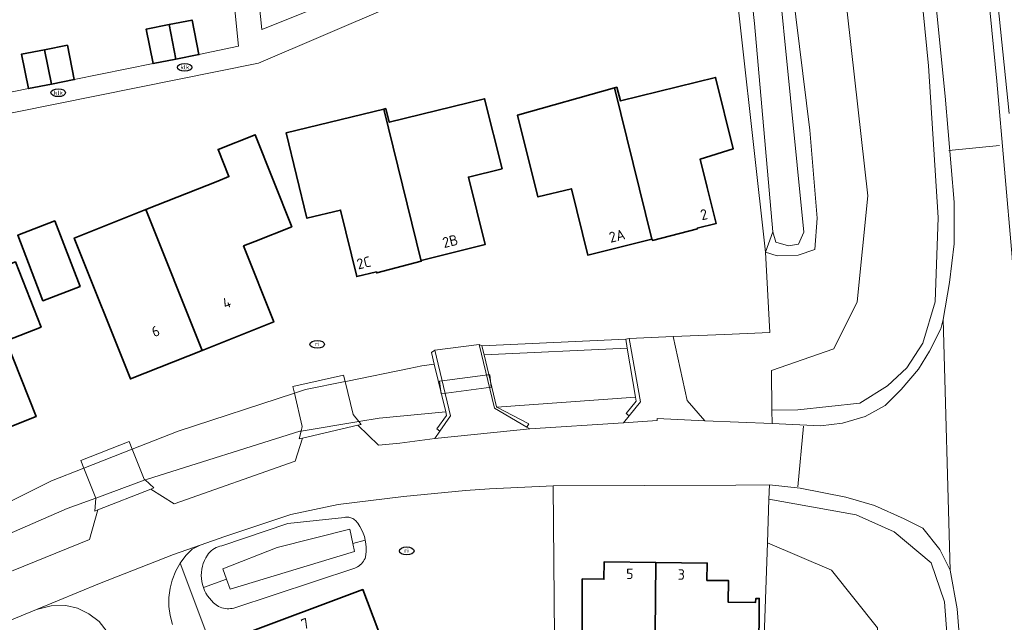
# Model space of a CAD drawing. Header units: metres. Extents: x 103671 to 105190, y 427150 to 429171.
# Tile 150 of 256: x 104716 to 104800, y 427410 to 427461. Entities that reach past the tile are written whole.
import ezdxf
from ezdxf.enums import TextEntityAlignment as Align

# ---------------------------------------------------------------- set-up
doc = ezdxf.new("R2010")
doc.units = ezdxf.units.M
for name, color, linetype, lineweight in [('B-WE-IE-MEUBILAIR-S', 253, 'Continuous', 25), ('B-WE-IE-TERREINAFSCHEIDING_KUNSTMATIG_HEKWERK_RASTER-G', 253, 'IE-TERREINAFSCHEIDING_KUNSTMATIG-SO', 18), ('B-WE-IE-TERREINAFSCHEIDING_KUNSTMATIG_MUUR-GV', 253, 'Continuous', 18), ('B-WE-KW-KUNSTWERK-GV', 253, 'Continuous', 18), ('B-WE-KW-KUNSTWERK_DUIKER-GV', 253, 'Continuous', 18), ('B-WE-OG-BEBOUWING-GV', 253, 'Continuous', 35), ('B-WE-OG-BEBOUWING-T18', 7, 'Continuous', 18), ('B-WE-OG-TERREIN_BEGROEID-GV', 253, 'Continuous', 18), ('B-WE-OG-TERREIN_ERF-GV', 253, 'Continuous', 18), ('B-WE-OG-TERREIN_OEVER-GV', 253, 'Continuous', 18), ('B-WE-OG-WATER-GV', 253, 'Continuous', 18), ('B-WE-OG-WATER_SLOOT-GV', 253, 'Continuous', 18), ('B-WE-OG-WEG-GV', 253, 'Continuous', 18), ('B-WE-VH-GESLOTENVERHARDING_ASFALT-GV', 253, 'Continuous', 18), ('B-WE-VH-ONVERHARD_ZAND-GV', 253, 'Continuous', 18), ('B-WE-VH-OPENVERHARDING-GV', 253, 'Continuous', 18), ('B-WE-VH-OPENVERHARDING_BETONELEMENT-GV', 253, 'Continuous', 18), ('B-WE-VH-OPENVERHARDING_BETONSTRAATSTEEN-GV', 253, 'Continuous', 18), ('B-WE-VH-OPENVERHARDING_TEGEL-GV', 253, 'Continuous', 18), ('B-WE-VW-MARKERING_PICTOGRAM-G', 253, 'Continuous', 18)]:
    doc.layers.add(name, color=color, linetype=linetype, lineweight=lineweight)
doc.styles.add('NLCS-ISO', font='NLCS-ISO.ttf')
doc.styles.add('NLCS-ISO-M500-T18', font='NLCS-ISO.ttf', dxfattribs={"height": 0.9})
doc.linetypes.add('IE-TERREINAFSCHEIDING_KUNSTMATIG-SO', pattern='A,4,[82,NLCS.SHX,S=0.75,R=90,X=0,Y=0],4,-2', length=10)

# ---------------------------------------------------------------- blocks, each defined once
blk = doc.blocks.new('SIE-MEUBILAIR_PUT_RIOOLPUT-SO')
blk.add_ellipse((0, 0), major_axis=(1.25, 0), ratio=0.54)
at = {"style": 'NLCS-ISO'}
blk.add_text('ri', height=0.75, dxfattribs=at).set_placement((-0.04, 0.07), align=Align.MIDDLE_CENTER)
blk = doc.blocks.new('SIE-MEUBILAIR_PUT_KOLK-SO')
blk.add_ellipse((0, 0), major_axis=(1.25, 0), ratio=0.54)
at = {"style": 'NLCS-ISO'}
blk.add_text('klk', height=0.75, dxfattribs=at).set_placement((0.03, 0), align=Align.MIDDLE_CENTER)

msp = doc.modelspace()

# ---------------------------------------------------------------- linework, layer by layer
at = {"layer": 'B-WE-IE-TERREINAFSCHEIDING_KUNSTMATIG_HEKWERK_RASTER-G', "flags": 128}
for points in [[(104793.596, 427457.285), (104789.389, 427500)], [(104796.322, 427493.744), (104800.479, 427453.191)], [(104794.431, 427444.307), (104793.596, 427457.285)], [(104794.149, 427437.064), (104794.431, 427444.307)], [(104793.095, 427433.547), (104794.149, 427437.064)], [(104791.75, 427431.428), (104793.095, 427433.547)], [(104780.165, 427431.202), (104780.185, 427427.796)], [(104790.083, 427429.9), (104791.75, 427431.428)], [(104787.727, 427428.403), (104790.083, 427429.9)], [(104782.424, 427427.824), (104787.727, 427428.403)], [(104780.185, 427427.796), (104782.424, 427427.824)], [(104779.949, 427420.178), (104787.407, 427418.862)], [(104787.407, 427418.862), (104790.661, 427417.399)], [(104790.661, 427417.399), (104793.828, 427414.75)], [(104793.828, 427414.75), (104794.957, 427411.408)], [(104794.957, 427411.408), (104796.042, 427396.92)]]:
    msp.add_lwpolyline(points, dxfattribs=at)
at = {"layer": 'B-WE-IE-TERREINAFSCHEIDING_KUNSTMATIG_MUUR-GV', "flags": 128}
for points in [[(104759.243, 427426.353), (104759.4, 427426.625), (104756.677, 427428.07), (104756.654, 427428.082), (104755.59, 427432.549), (104755.403, 427433.317), (104755.151, 427433.416), (104756.463, 427427.963)], [(104767.691, 427433.883), (104767.821, 427433.122), (104768.539, 427428.932), (104768.601, 427428.573), (104767.736, 427427.53), (104767.985, 427427.327), (104768.947, 427428.508), (104767.986, 427433.94)], [(104751.547, 427426.198), (104751.79, 427425.998), (104752.723, 427427.31), (104751.372, 427432.945), (104751.078, 427432.732), (104751.316, 427431.746), (104752.301, 427427.667), (104752.376, 427427.358)]]:
    msp.add_lwpolyline(points, close=True, dxfattribs=at)
at = {"layer": 'B-WE-KW-KUNSTWERK-GV', "flags": 128}
for points in [[(104743.563, 427430.805), (104739.222, 427429.827), (104739.354, 427429.26), (104740.018, 427426.421), (104739.929, 427426.02), (104739.78, 427425.345), (104740.058, 427425.41), (104744.797, 427426.52), (104745.072, 427426.584), (104744.874, 427426.826), (104744.375, 427427.436), (104743.694, 427430.261)], [(104727.332, 427421.151), (104726.586, 427421.834), (104726.516, 427421.898), (104725.492, 427424.471), (104725.234, 427425.121), (104721.089, 427423.488), (104721.346, 427422.843), (104722.365, 427420.284), (104722.37, 427420.271), (104722.28, 427419.162), (104722.541, 427419.265), (104727.085, 427421.054)]]:
    msp.add_lwpolyline(points, close=True, dxfattribs=at)
at = {"layer": 'B-WE-KW-KUNSTWERK_DUIKER-GV', "flags": 128}
msp.add_lwpolyline([(104755.899, 427430.818), (104751.761, 427430.278), (104751.901, 427429.205), (104756.199, 427429.766), (104756.059, 427430.839)], close=True, dxfattribs=at)
at = {"layer": 'B-WE-OG-BEBOUWING-GV', "flags": 128}
for points in [[(104728.642, 427460.796), (104729.225, 427457.847), (104731.187, 427458.237), (104730.603, 427461.188)], [(104728.642, 427460.796), (104726.672, 427460.403), (104727.271, 427457.458), (104729.225, 427457.847)], [(104717.985, 427458.653), (104716.027, 427458.273), (104716.61, 427455.33), (104718.572, 427455.716)], [(104717.985, 427458.653), (104718.572, 427455.716), (104720.534, 427456.102), (104719.948, 427459.035)], [(104773.829, 427443.334), (104773.816, 427443.385), (104775.42, 427443.768), (104774.652, 427446.856), (104774.05, 427449.276), (104776.887, 427450.182), (104775.382, 427456.276), (104767.25, 427454.268), (104766.921, 427455.439), (104766.74, 427455.388), (104769.932, 427442.43), (104769.945, 427442.433), (104769.972, 427442.326)], [(104766.74, 427455.388), (104758.451, 427453.06), (104760.192, 427446.051), (104763.045, 427446.753), (104764.448, 427441.076), (104769.932, 427442.43)], [(104757.141, 427448.47), (104755.628, 427454.461), (104747.47, 427452.448), (104747.177, 427453.616), (104746.995, 427453.572), (104750.195, 427440.551), (104750.203, 427440.553), (104750.187, 427440.616), (104755.667, 427441.971), (104754.238, 427447.752)], [(104746.369, 427439.652), (104746.395, 427439.556), (104750.195, 427440.551), (104746.995, 427453.572), (104738.648, 427451.531), (104740.426, 427444.226), (104743.312, 427444.929), (104744.696, 427439.244)], [(104735.005, 427441.867), (104735.965, 427442.249), (104739.125, 427443.505), (104735.992, 427451.381), (104732.832, 427450.124), (104733.758, 427447.797), (104732.796, 427447.414), (104726.664, 427444.972), (104731.463, 427432.922), (104737.594, 427435.364)], [(104726.664, 427444.972), (104720.533, 427442.53), (104725.331, 427430.48), (104731.463, 427432.922)], [(104718.873, 427443.998), (104715.691, 427442.771), (104717.849, 427437.173), (104721.031, 427438.399)], [(104711.135, 427424.833), (104717.26, 427427.251), (104714.701, 427433.734), (104717.696, 427434.917), (104715.496, 427440.488), (104706.381, 427436.889)], [(104770.261, 427414.774), (104765.856, 427414.834), (104765.835, 427413.333), (104763.982, 427413.358), (104763.946, 427399.834), (104770.128, 427399.759)], [(104779.079, 427406.647), (104779.11, 427411.701), (104778.811, 427411.683), (104778.796, 427411.355), (104776.451, 427411.386), (104776.496, 427413.217), (104774.646, 427413.242), (104774.666, 427414.713), (104770.261, 427414.774), (104770.128, 427399.759), (104776.31, 427399.684), (104776.406, 427407.002), (104778.753, 427406.974), (104778.755, 427406.653)], [(104737.286, 427401.347), (104744.314, 427403.974), (104745.488, 427400.842), (104752.044, 427403.299), (104750.727, 427406.762), (104747.767, 427405.657), (104745.215, 427412.456), (104734.634, 427408.502)]]:
    msp.add_lwpolyline(points, close=True, dxfattribs=at)
at = {"layer": 'B-WE-OG-TERREIN_BEGROEID-GV', "flags": 128}
msp.add_lwpolyline([(104781.96, 427463.806), (104783.434, 427451.757), (104784.074, 427444.246), (104783.865, 427441.555), (104782.44, 427441.064), (104780.652, 427441.007), (104779.651, 427441.319), (104780.008, 427434.457), (104776.144, 427434.269), (104771.739, 427434.105), (104772.946, 427428.626), (104774.458, 427426.904), (104780.206, 427426.654), (104780.185, 427427.796), (104780.165, 427431.202), (104785.503, 427433.063), (104787.496, 427437.088), (104788.416, 427446.138), (104782.354, 427500)], dxfattribs=at)
for points in [[(104736.563, 427460.385), (104747.3, 427464.698), (104751.766, 427466.492), (104749.85, 427485.079), (104745.095, 427484.589), (104734.207, 427483.468)], [(104789.38, 427356.732), (104788.923, 427362.291), (104789.269, 427384.254), (104789.236, 427409.174), (104785.308, 427414.105), (104779.818, 427416.465), (104779.109, 427396.369), (104781.362, 427396.78), (104783.313, 427395.727), (104783.633, 427384.369), (104786.477, 427343.284), (104786.496, 427343.21), (104785.047, 427342.638), (104785.644, 427341.205), (104790.49, 427343.212), (104789.655, 427353.381), (104791.337, 427353.493), (104794.644, 427356.753)]]:
    msp.add_lwpolyline(points, close=True, dxfattribs=at)
at = {"layer": 'B-WE-OG-TERREIN_ERF-GV', "flags": 128}
for points in [[(104709.892, 427453.967), (104716.61, 427455.33), (104716.027, 427458.273), (104717.985, 427458.653), (104719.948, 427459.035), (104720.534, 427456.102), (104727.271, 427457.458), (104726.672, 427460.403), (104728.642, 427460.796), (104730.603, 427461.188), (104731.187, 427458.237), (104734.575, 427458.959), (104732.116, 427483.29), (104707.874, 427480.82)], [(104711.13, 427418.059), (104718.589, 427421.76), (104721.346, 427422.843), (104725.492, 427424.471), (104729.431, 427426.018), (104739.354, 427429.26), (104740.311, 427429.573), (104743.694, 427430.261), (104743.889, 427430.301), (104749.174, 427431.375), (104750.255, 427431.595), (104751.316, 427431.746), (104751.078, 427432.732), (104751.372, 427432.945), (104755.151, 427433.416), (104755.403, 427433.317), (104767.691, 427433.883), (104767.986, 427433.94), (104771.739, 427434.105), (104776.144, 427434.269), (104780.008, 427434.457), (104779.651, 427441.319), (104776.604, 427468.739)], [(104747.559, 427462.318), (104736.277, 427457.499), (104691.163, 427448.397)]]:
    msp.add_lwpolyline(points, dxfattribs=at)
for points in [[(104773.816, 427443.385), (104773.829, 427443.334), (104769.972, 427442.326), (104769.945, 427442.433), (104769.932, 427442.43), (104764.448, 427441.076), (104763.045, 427446.753), (104760.192, 427446.051), (104758.451, 427453.06), (104766.74, 427455.388), (104766.921, 427455.439), (104767.25, 427454.268), (104775.382, 427456.276), (104776.887, 427450.182), (104774.05, 427449.276), (104774.652, 427446.856), (104775.42, 427443.768)], [(104746.395, 427439.556), (104746.369, 427439.652), (104744.696, 427439.244), (104743.312, 427444.929), (104740.426, 427444.226), (104738.648, 427451.531), (104746.995, 427453.572), (104747.177, 427453.616), (104747.47, 427452.448), (104755.628, 427454.461), (104757.141, 427448.47), (104754.238, 427447.752), (104755.667, 427441.971), (104750.187, 427440.616), (104750.203, 427440.553), (104750.195, 427440.551)], [(104732.832, 427450.124), (104735.992, 427451.381), (104739.125, 427443.505), (104735.965, 427442.249), (104735.005, 427441.867), (104737.594, 427435.364), (104731.463, 427432.922), (104725.331, 427430.48), (104720.533, 427442.53), (104726.664, 427444.972), (104732.796, 427447.414), (104733.758, 427447.797)], [(104717.849, 427437.173), (104715.691, 427442.771), (104718.873, 427443.998), (104721.031, 427438.399)], [(104697.266, 427433.291), (104706.381, 427436.889), (104715.496, 427440.488), (104717.696, 427434.917), (104714.701, 427433.734), (104717.26, 427427.251), (104711.135, 427424.833), (104705.011, 427422.415), (104702.455, 427428.889), (104699.469, 427427.71)], [(104777.104, 427421.398), (104761.502, 427421.327), (104761.628, 427405.17), (104760.54, 427393.536), (104770.237, 427392.787), (104778.216, 427392.11), (104778.286, 427395.195), (104779.109, 427396.369), (104779.818, 427416.465), (104779.949, 427420.178), (104779.992, 427421.411)], [(104760.54, 427393.536), (104761.628, 427405.17), (104761.502, 427421.327), (104756.04, 427421.07), (104753.979, 427420.934), (104748.679, 427420.41), (104748.452, 427420.388), (104743.095, 427419.723), (104739.052, 427418.878), (104733.4, 427416.992), (104731.313, 427416.258), (104730.621, 427415.908), (104730.068, 427415.363), (104729.595, 427414.723), (104758.815, 427336.859), (104775.184, 427342.611), (104776.609, 427339.185), (104778.068, 427339.794), (104779.322, 427342.342), (104778.758, 427357.83), (104778.617, 427364.341), (104778.167, 427377.622), (104778.216, 427392.11), (104770.237, 427392.787)], [(104744.512, 427418.43), (104744.582, 427418.372), (104744.781, 427418.124), (104744.957, 427417.861), (104745.111, 427417.584), (104745.239, 427417.294), (104745.343, 427416.994), (104745.42, 427416.686), (104745.47, 427416.373), (104745.493, 427416.057), (104745.488, 427415.74), (104745.457, 427415.425), (104745.398, 427415.113), (104745.336, 427414.99), (104745.264, 427414.873), (104745.182, 427414.763), (104745.091, 427414.66), (104744.991, 427414.566), (104744.884, 427414.481), (104744.769, 427414.405), (104744.648, 427414.34), (104744.522, 427414.286), (104734.188, 427410.876), (104734.043, 427410.842), (104733.895, 427410.82), (104733.746, 427410.812), (104733.596, 427410.816), (104733.448, 427410.832), (104733.301, 427410.862), (104733.158, 427410.903), (104733.018, 427410.957), (104732.879, 427411.014), (104732.659, 427411.161), (104732.453, 427411.327), (104732.262, 427411.509), (104732.086, 427411.707), (104731.929, 427411.919), (104731.789, 427412.144), (104731.67, 427412.38), (104731.571, 427412.624), (104731.493, 427412.877), (104731.436, 427413.135), (104731.402, 427413.397), (104731.39, 427413.661), (104731.401, 427413.924), (104731.434, 427414.186), (104731.489, 427414.444), (104731.566, 427414.697), (104731.665, 427414.942), (104731.783, 427415.177), (104731.922, 427415.402), (104732.021, 427415.537), (104732.132, 427415.663), (104732.254, 427415.778), (104732.386, 427415.881), (104732.527, 427415.973), (104732.675, 427416.051), (104732.83, 427416.116), (104732.989, 427416.166), (104733.153, 427416.202), (104738.804, 427418.121), (104743.65, 427418.63), (104743.74, 427418.644), (104743.831, 427418.65), (104743.922, 427418.649), (104744.013, 427418.639), (104744.103, 427418.623), (104744.19, 427418.598), (104744.276, 427418.567), (104744.358, 427418.528), (104744.437, 427418.482)], [(104765.856, 427414.834), (104770.261, 427414.774), (104774.666, 427414.713), (104774.646, 427413.242), (104776.496, 427413.217), (104776.451, 427411.386), (104778.796, 427411.355), (104778.811, 427411.683), (104779.11, 427411.701), (104779.079, 427406.647), (104778.755, 427406.653), (104778.753, 427406.974), (104776.406, 427407.002), (104776.31, 427399.684), (104770.128, 427399.759), (104763.946, 427399.834), (104763.982, 427413.358), (104765.835, 427413.333)], [(104744.314, 427403.974), (104737.286, 427401.347), (104734.634, 427408.502), (104745.215, 427412.456), (104747.767, 427405.657), (104750.727, 427406.762), (104752.044, 427403.299), (104745.488, 427400.842)]]:
    msp.add_lwpolyline(points, close=True, dxfattribs=at)
at = {"layer": 'B-WE-OG-TERREIN_OEVER-GV', "flags": 128}
for points in [[(104767.018, 427581.406), (104767.7, 427554.174), (104770.121, 427530.795), (104769.692, 427530.758), (104770.295, 427524.828), (104770.736, 427524.851), (104775.774, 427476.202), (104776.372, 427470.826), (104776.604, 427468.739), (104779.651, 427441.319), (104780.277, 427443.078), (104778.708, 427460.89), (104774.994, 427494.975), (104774.435, 427500), (104771.45, 427526.889), (104768.821, 427557.345)], [(104771.052, 427580.992), (104771.89, 427553.821), (104774.862, 427520.191), (104777.057, 427500), (104779.476, 427477.763), (104782.931, 427443.051), (104782.479, 427442.013), (104781.607, 427441.87), (104780.531, 427442.17), (104780.277, 427443.078), (104779.651, 427441.319), (104780.652, 427441.007), (104782.44, 427441.064), (104783.865, 427441.555), (104784.074, 427444.246), (104783.434, 427451.757), (104781.96, 427463.806), (104779.221, 427493.114), (104778.475, 427500), (104776.779, 427515.672), (104774.89, 427532.484), (104773.528, 427549.226), (104772.472, 427563.738)], [(104708.603, 427411.387), (104721.837, 427416.749), (104722.541, 427419.265), (104727.084, 427421.054), (104729.065, 427419.777), (104739.431, 427423.454), (104740.058, 427425.41), (104744.797, 427426.52), (104746.541, 427424.81), (104748.368, 427424.988), (104751.36, 427425.393), (104751.79, 427425.998), (104751.547, 427426.198), (104752.376, 427427.358), (104752.301, 427427.667), (104746.62, 427427.111), (104744.874, 427426.826), (104739.929, 427426.02), (104739.825, 427426.003), (104726.808, 427421.915), (104726.586, 427421.834), (104722.365, 427420.284), (104719.931, 427419.39), (104711.989, 427415.929)]]:
    msp.add_lwpolyline(points, dxfattribs=at)
for points in [[(104767.821, 427433.122), (104767.691, 427433.883), (104755.403, 427433.317), (104755.59, 427432.549)], [(104759.4, 427426.625), (104759.243, 427426.353), (104759.483, 427426.214), (104767.492, 427426.721), (104767.985, 427427.327), (104767.736, 427427.53), (104768.601, 427428.573), (104768.539, 427428.932), (104756.677, 427428.07)], [(104733.249, 427414.231), (104737.891, 427416.046), (104744.09, 427417.61), (104744.346, 427416.405), (104745.42, 427416.686), (104745.343, 427416.994), (104745.239, 427417.294), (104745.111, 427417.584), (104744.957, 427417.861), (104744.781, 427418.124), (104744.582, 427418.372), (104744.512, 427418.43), (104744.437, 427418.482), (104744.358, 427418.528), (104744.276, 427418.567), (104744.19, 427418.598), (104744.103, 427418.623), (104744.013, 427418.639), (104743.922, 427418.649), (104743.831, 427418.65), (104743.74, 427418.644), (104743.65, 427418.63), (104738.804, 427418.121), (104733.153, 427416.202), (104732.989, 427416.166), (104732.83, 427416.116), (104732.675, 427416.051), (104732.527, 427415.973), (104732.386, 427415.881), (104732.254, 427415.778), (104732.132, 427415.663), (104732.021, 427415.537), (104731.922, 427415.402), (104731.783, 427415.177), (104731.665, 427414.942), (104731.566, 427414.697), (104731.489, 427414.444), (104731.434, 427414.186), (104731.401, 427413.924), (104731.39, 427413.661), (104731.402, 427413.397), (104731.436, 427413.135), (104731.493, 427412.877), (104731.571, 427412.624), (104733.563, 427413.34)], [(104744.522, 427414.286), (104744.648, 427414.34), (104744.769, 427414.405), (104744.884, 427414.481), (104744.991, 427414.566), (104745.091, 427414.66), (104745.182, 427414.763), (104745.264, 427414.873), (104745.336, 427414.99), (104745.398, 427415.113), (104745.457, 427415.425), (104745.488, 427415.74), (104745.493, 427416.057), (104745.47, 427416.373), (104745.42, 427416.686), (104744.346, 427416.405), (104744.493, 427415.713), (104733.859, 427412.502), (104733.563, 427413.34), (104731.571, 427412.624), (104731.67, 427412.38), (104731.789, 427412.144), (104731.929, 427411.919), (104732.086, 427411.707), (104732.262, 427411.509), (104732.453, 427411.327), (104732.659, 427411.161), (104732.879, 427411.014), (104733.018, 427410.957), (104733.158, 427410.903), (104733.301, 427410.862), (104733.448, 427410.832), (104733.596, 427410.816), (104733.746, 427410.812), (104733.895, 427410.82), (104734.043, 427410.842), (104734.188, 427410.876)]]:
    msp.add_lwpolyline(points, close=True, dxfattribs=at)
at = {"layer": 'B-WE-OG-WATER-GV', "flags": 128}
msp.add_lwpolyline([(104767.821, 427433.122), (104755.59, 427432.549), (104756.654, 427428.082), (104756.677, 427428.07), (104768.539, 427428.932)], close=True, dxfattribs=at)
at = {"layer": 'B-WE-OG-WATER_SLOOT-GV', "flags": 128}
for points in [[(104767.526, 427587.973), (104767.72, 427583.532), (104768.158, 427578.474), (104768.821, 427557.345), (104771.45, 427526.889), (104774.435, 427500), (104774.994, 427494.975), (104778.708, 427460.89), (104780.277, 427443.078), (104780.531, 427442.17), (104781.607, 427441.87), (104782.479, 427442.013), (104782.931, 427443.051), (104779.476, 427477.763), (104777.057, 427500), (104774.862, 427520.191), (104771.89, 427553.821), (104771.052, 427580.992), (104770.924, 427584.294), (104769.344, 427586.617)], [(104744.493, 427415.713), (104744.346, 427416.405), (104744.09, 427417.61), (104737.891, 427416.046), (104733.249, 427414.231), (104733.563, 427413.34), (104733.859, 427412.502)]]:
    msp.add_lwpolyline(points, close=True, dxfattribs=at)
msp.add_lwpolyline([(104711.989, 427415.929), (104719.931, 427419.39), (104722.365, 427420.284), (104726.586, 427421.834), (104726.808, 427421.915), (104739.825, 427426.003), (104739.929, 427426.02), (104744.874, 427426.826), (104746.62, 427427.111), (104752.301, 427427.667), (104751.316, 427431.746), (104750.255, 427431.595), (104749.174, 427431.375), (104743.889, 427430.301), (104743.694, 427430.261), (104740.311, 427429.573), (104739.354, 427429.26), (104729.431, 427426.018), (104725.492, 427424.471), (104721.346, 427422.843), (104718.589, 427421.76), (104711.13, 427418.059)], dxfattribs=at)
at = {"layer": 'B-WE-OG-WEG-GV', "flags": 128}
for points in [[(104789.39, 427559.781), (104791.73, 427533.326), (104795.067, 427500), (104797.116, 427479.548), (104799.44, 427455.973), (104800.758, 427440.886), (104801.436, 427428.96), (104802.269, 427411.949), (104803.743, 427395.171)], [(104782.354, 427500), (104788.416, 427446.138), (104787.496, 427437.088), (104785.503, 427433.063), (104780.165, 427431.202), (104780.185, 427427.796), (104780.206, 427426.654), (104784.349, 427426.453), (104786.23, 427426.681), (104788.186, 427427.25), (104789.881, 427428.197), (104791.244, 427429.579), (104792.733, 427431.322), (104793.684, 427432.847), (104794.647, 427434.779), (104794.854, 427435.572), (104795.38, 427438.718), (104795.789, 427442.045), (104795.795, 427445.604), (104795.013, 427454.668), (104792.968, 427475.218)], [(104798.618, 427378.36), (104796.036, 427410.806), (104795.447, 427414.104), (104794.548, 427415.889), (104793.094, 427417.7), (104791.514, 427418.507), (104788.985, 427419.641), (104786.518, 427420.371), (104782.605, 427421.127), (104779.992, 427421.411), (104779.949, 427420.178), (104779.818, 427416.465), (104785.308, 427414.105), (104789.236, 427409.174)]]:
    msp.add_lwpolyline(points, dxfattribs=at)
at = {"layer": 'B-WE-VH-GESLOTENVERHARDING_ASFALT-GV', "flags": 128}
for points in [[(104803.743, 427395.171), (104802.269, 427411.949), (104801.436, 427428.96), (104800.758, 427440.886), (104799.44, 427455.973), (104797.116, 427479.548), (104795.067, 427500), (104791.73, 427533.326), (104789.39, 427559.781), (104788.688, 427575.16), (104787.829, 427592.871), (104786.968, 427606.146), (104786.022, 427628.424), (104783.718, 427665.973), (104783.005, 427680.045), (104782.897, 427682.171), (104782.869, 427682.742), (104781.905, 427702.367), (104781.525, 427716.747), (104782.355, 427729.504)], [(104785.298, 427557.486), (104786.232, 427546.577), (104787.161, 427536.601), (104789.07, 427516.58), (104790.612, 427500), (104791.217, 427493.509), (104792.968, 427475.218), (104795.013, 427454.668), (104795.795, 427445.604), (104795.789, 427442.045), (104795.38, 427438.718), (104794.854, 427435.572), (104795.447, 427414.104), (104796.036, 427410.806), (104798.618, 427378.36)], [(104706.686, 427406.378), (104717.288, 427410.751), (104722.688, 427412.979), (104729.012, 427415.448), (104731.313, 427416.258), (104733.4, 427416.992), (104739.052, 427418.878), (104743.095, 427419.723), (104748.452, 427420.388), (104748.679, 427420.41), (104753.979, 427420.934), (104756.04, 427421.07), (104761.502, 427421.327), (104777.104, 427421.398), (104779.992, 427421.411), (104782.605, 427421.127), (104786.518, 427420.371), (104788.985, 427419.641), (104791.514, 427418.507), (104793.094, 427417.7), (104794.548, 427415.889), (104795.447, 427414.104), (104794.854, 427435.572), (104794.647, 427434.779), (104793.684, 427432.847), (104792.733, 427431.322), (104791.244, 427429.579), (104789.881, 427428.197), (104788.186, 427427.25), (104786.23, 427426.681), (104784.349, 427426.453), (104780.206, 427426.654), (104774.458, 427426.904), (104770.385, 427427.08), (104770.374, 427426.923), (104767.492, 427426.721), (104759.483, 427426.214), (104751.36, 427425.393), (104748.368, 427424.988), (104746.541, 427424.81), (104744.797, 427426.52), (104740.058, 427425.41), (104739.431, 427423.454), (104729.065, 427419.777), (104727.084, 427421.054), (104722.541, 427419.265), (104721.837, 427416.749), (104708.603, 427411.387)]]:
    msp.add_lwpolyline(points, dxfattribs=at)
at = {"layer": 'B-WE-VH-ONVERHARD_ZAND-GV', "flags": 128}
msp.add_lwpolyline([(104697.031, 427395.116), (104702.579, 427376.044), (104729.522, 427385.975), (104730.55, 427386.875), (104730.84, 427387.854), (104730.859, 427388.994), (104723.338, 427408.847), (104722.661, 427409.707), (104721.771, 427410.364), (104720.804, 427410.853), (104719.798, 427411.09), (104718.548, 427411.069), (104717.288, 427410.751), (104706.686, 427406.378), (104701.959, 427404.252), (104703.808, 427399.349), (104697.807, 427397.244), (104696.158, 427396.844), (104692.697, 427395.995), (104692.778, 427395.122), (104694.01, 427394.606)], close=True, dxfattribs=at)
at = {"layer": 'B-WE-VH-OPENVERHARDING-GV', "flags": 128}
msp.add_lwpolyline([(104728.931, 427409.463), (104728.72, 427410.222), (104728.629, 427410.993), (104728.627, 427411.777), (104728.726, 427412.569), (104728.894, 427413.269), (104729.218, 427414.044), (104729.595, 427414.723), (104730.068, 427415.363), (104730.621, 427415.908), (104731.313, 427416.258), (104729.012, 427415.448), (104722.688, 427412.979), (104717.288, 427410.751), (104718.548, 427411.069), (104719.798, 427411.09), (104720.804, 427410.853), (104721.771, 427410.364), (104722.661, 427409.707), (104723.338, 427408.847)], dxfattribs=at)
at = {"layer": 'B-WE-VH-OPENVERHARDING_BETONELEMENT-GV', "flags": 128}
for points in [[(104744.797, 427426.52), (104745.072, 427426.584), (104744.874, 427426.826), (104744.375, 427427.436), (104743.694, 427430.261), (104743.563, 427430.805), (104739.222, 427429.827), (104739.354, 427429.26), (104740.018, 427426.421), (104739.929, 427426.02), (104739.78, 427425.345), (104740.058, 427425.41)], [(104727.085, 427421.054), (104727.332, 427421.151), (104726.586, 427421.834), (104726.516, 427421.898), (104725.492, 427424.471), (104725.234, 427425.121), (104721.089, 427423.488), (104721.346, 427422.843), (104722.365, 427420.284), (104722.37, 427420.271), (104722.28, 427419.162), (104722.541, 427419.265)]]:
    msp.add_lwpolyline(points, close=True, dxfattribs=at)
at = {"layer": 'B-WE-VH-OPENVERHARDING_BETONSTRAATSTEEN-GV', "flags": 128}
for points in [[(104774.458, 427426.904), (104772.946, 427428.626), (104771.739, 427434.105), (104767.986, 427433.94), (104768.947, 427428.508), (104767.985, 427427.327), (104767.492, 427426.721), (104770.374, 427426.923), (104770.385, 427427.08)], [(104752.723, 427427.31), (104751.79, 427425.998), (104751.36, 427425.393), (104759.483, 427426.214), (104759.243, 427426.353), (104756.463, 427427.963), (104755.151, 427433.416), (104751.372, 427432.945)]]:
    msp.add_lwpolyline(points, close=True, dxfattribs=at)
msp.add_lwpolyline([(104758.815, 427336.859), (104729.595, 427414.723), (104729.218, 427414.044), (104728.894, 427413.269), (104728.726, 427412.569), (104728.627, 427411.777), (104728.629, 427410.993), (104728.72, 427410.222), (104728.931, 427409.463)], dxfattribs=at)
at = {"layer": 'B-WE-VH-OPENVERHARDING_TEGEL-GV', "flags": 128}
msp.add_lwpolyline([(104747.3, 427464.698), (104736.563, 427460.385), (104734.207, 427483.468), (104745.095, 427484.589), (104749.85, 427485.079), (104751.766, 427466.492)], close=True, dxfattribs=at)
for points in [[(104707.874, 427480.82), (104732.116, 427483.29), (104734.575, 427458.959), (104731.187, 427458.237), (104729.225, 427457.847), (104727.271, 427457.458), (104720.534, 427456.102), (104718.572, 427455.716), (104716.61, 427455.33), (104709.892, 427453.967)], [(104691.163, 427448.397), (104736.277, 427457.499), (104747.559, 427462.318)]]:
    msp.add_lwpolyline(points, dxfattribs=at)
at = {"layer": 'B-WE-VW-MARKERING_PICTOGRAM-G', "flags": 128}
for points in [[(104795.343, 427450.032), (104799.669, 427450.458)], [(104782.889, 427426.431), (104782.427, 427421.236)]]:
    msp.add_lwpolyline(points, dxfattribs=at)

# ---------------------------------------------------------------- block references
at = {"layer": 'B-WE-IE-MEUBILAIR-S', "xscale": 0.5, "yscale": 0.5, "zscale": 0.5}
for name, p in [('SIE-MEUBILAIR_PUT_KOLK-SO', (104729.972, 427457.145)), ('SIE-MEUBILAIR_PUT_KOLK-SO', (104719.163, 427454.971)), ('SIE-MEUBILAIR_PUT_RIOOLPUT-SO', (104741.311, 427433.44)), ('SIE-MEUBILAIR_PUT_RIOOLPUT-SO', (104748.964, 427415.762))]:
    msp.add_blockref(name, p, dxfattribs=at)

# ---------------------------------------------------------------- texts
at = {"layer": 'B-WE-OG-BEBOUWING-T18', "style": 'NLCS-ISO-M500-T18'}
for s, rotation, p in [('2', 13.4, (104774.386, 427444.549)), ('2A', 13.9, (104766.95, 427442.724)), ('2B', 13.9, (104752.687, 427442.264)), ('2C', 13.7, (104745.296, 427440.42)), ('4', 21.7, (104733.566, 427436.989)), ('6', 21.7, (104727.484, 427434.567)), ('5', 359.2, (104768.045, 427413.804)), ('3', 359.2, (104772.45, 427413.744)), ('7', 20.5, (104740.275, 427409.542))]:
    msp.add_text(s, height=0.9, rotation=rotation, dxfattribs=at).set_placement(p, align=Align.MIDDLE)

doc.saveas('drawing.dxf')
